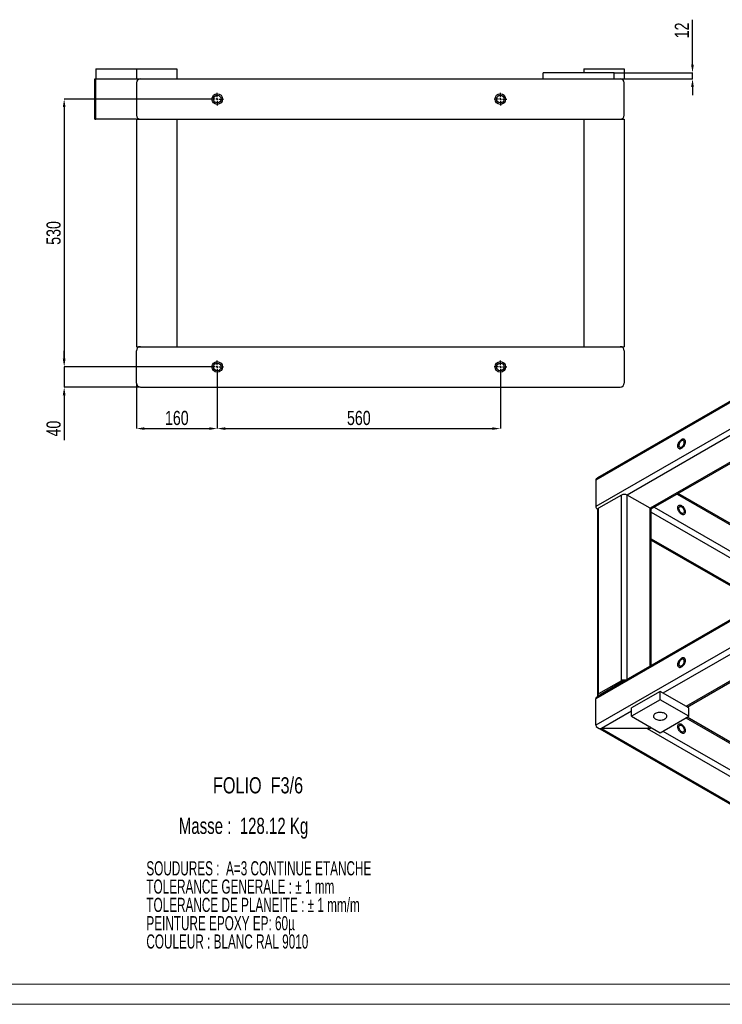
# Model space of a CAD drawing. Header units: millimetres. Extents: x 0 to 843, y 0 to 594.
# Tile 4 of 7: x 346 to 520, y 0 to 244. Entities that reach past the tile are written whole.
import ezdxf

# ---------------------------------------------------------------- set-up
doc = ezdxf.new("R2010")
doc.units = ezdxf.units.MM
doc.header["$PDSIZE"] = -1
doc.linetypes.add('CENTERX2', pattern=[20.32, 12.7, -2.54, 2.54, -2.54])
for name, color, linetype in [('COTES', 1, 'Continuous'), ('NOTES', 6, 'Continuous'), ('TRAIT-MIXTES', 3, 'CENTERX2')]:
    doc.layers.add(name, color=color, linetype=linetype)
doc.layers.add('TRAIT-FORT', color=4, linetype='Continuous', lineweight=25)
doc.styles.add('SLDTEXTSTYLE0', font='TXT', dxfattribs={"width": 0.75})
doc.styles.add('SLDTEXTSTYLE1', font='TXT', dxfattribs={"width": 0.620748})
doc.styles.add('SLDTEXTSTYLE2', font='TXT', dxfattribs={"width": 0.694444})
doc.dimstyles.new('SLDDIMSTYLE0', dxfattribs={"dimtxt": 3.5, "dimasz": 2, "dimexe": 0, "dimexo": 0.0625, "dimgap": 0.875, "dimtad": 1, "dimdec": 0, "dimlfac": 8, "dimrnd": 1e-09, "dimzin": 12, "dimdsep": 46, "dimtxsty": 'SLDTEXTSTYLE0', "dimsah": 1, "dimcen": 0.09, "dimadec": 0, "dimazin": 3, "dimtfac": 1, "dimtdec": 0, "dimtofl": 0, "dimtmove": 0, "dimatfit": 3, "dimfxl": 1, "dimfrac": 2, "dimtolj": 1, "dimtzin": 12, "dimarcsym": 0})
doc.dimstyles.new('SLDDIMSTYLE6', dxfattribs={"dimtxt": 3.5, "dimasz": 2, "dimexe": 0, "dimexo": 0.0625, "dimgap": 0.875, "dimtad": 1, "dimdec": 0, "dimlfac": 8, "dimrnd": 1e-09, "dimzin": 12, "dimdsep": 46, "dimtxsty": 'SLDTEXTSTYLE0', "dimsah": 1, "dimcen": 0.09, "dimadec": 0, "dimazin": 3, "dimtfac": 1, "dimtdec": 0, "dimtmove": 0, "dimatfit": 0, "dimfxl": 1, "dimfrac": 2, "dimtolj": 1, "dimtzin": 12, "dimarcsym": 0})

# ---------------------------------------------------------------- blocks, each defined once
blk = doc.blocks.new('SW_NOTE_0')
at = {"layer": 'NOTES', "color": 0, "char_height": 3.5, "attachment_point": 1, "style": 'SLDTEXTSTYLE1'}
for s, insert in [('SOUDURES :  A=3 CONTINUE ETANCHE', (0, 4.51)), ('TOLERANCE GENERALE : ± 1 mm', (0, -0.01)), ('TOLERANCE DE PLANEITE : ± 1 mm/m', (0, -4.54)), ('PEINTURE EPOXY EP: 60µ', (0, -9.07)), ('COULEUR : BLANC RAL 9010', (0, -13.59))]:
    blk.add_mtext(s, dxfattribs=dict(at, insert=insert))
blk = doc.blocks.new('_D_18')
at = {"layer": 'COTES', "color": 0, "lineweight": -2, "transparency": 16777216}
for p, q in [((393.72, 223.92), (357.5, 223.92)), ((357.5, 221.92), (357.5, 159.67)), ((393.72, 157.67), (357.5, 157.67))]:
    blk.add_line(p, q, dxfattribs=at)
at = {"layer": 'COTES', "color": 0, "transparency": 16777216}
for points in [[(357.16, 221.92), (357.83, 221.92), (357.5, 223.92)], [(357.16, 159.67), (357.83, 159.67), (357.5, 157.67)]]:
    blk.add_solid(points, dxfattribs=at)
at = {"layer": 'Defpoints', "color": 0, "transparency": 16777216}
for p in [(393.79, 223.92), (357.5, 157.67), (393.79, 157.67)]:
    blk.add_point(p, dxfattribs=at)
at = {"layer": 'COTES', "color": 0, "transparency": 16777216, "insert": (353.12, 190.8), "char_height": 3.5, "attachment_point": 2, "rotation": 90, "style": 'SLDTEXTSTYLE0'}
blk.add_mtext('\\A1;530', dxfattribs=at)
blk = doc.blocks.new('_D_19')
at = {"layer": 'COTES', "color": 0, "lineweight": -2, "transparency": 16777216}
for p, q in [((357.5, 159.67), (357.5, 161.67)), ((393.72, 157.67), (357.5, 157.67)), ((357.5, 157.67), (357.5, 152.67)), ((376.29, 152.67), (357.5, 152.67)), ((357.5, 150.67), (357.5, 139.57))]:
    blk.add_line(p, q, dxfattribs=at)
at = {"layer": 'COTES', "color": 0, "transparency": 16777216}
for points in [[(357.16, 159.67), (357.83, 159.67), (357.5, 157.67)], [(357.16, 150.67), (357.83, 150.67), (357.5, 152.67)]]:
    blk.add_solid(points, dxfattribs=at)
at = {"layer": 'Defpoints', "color": 0, "transparency": 16777216}
for p in [(357.5, 157.67), (393.79, 157.67), (376.35, 152.67)]:
    blk.add_point(p, dxfattribs=at)
at = {"layer": 'COTES', "color": 0, "transparency": 16777216, "insert": (353.12, 142.41), "char_height": 3.5, "attachment_point": 2, "rotation": 90, "style": 'SLDTEXTSTYLE0'}
blk.add_mtext('\\A1;40', dxfattribs=at)
blk = doc.blocks.new('_D_20')
at = {"layer": 'COTES', "color": 0, "lineweight": -2, "transparency": 16777216}
for p, q in [((395.35, 156.05), (395.35, 142.41)), ((375.35, 153.61), (375.35, 142.41)), ((377.35, 142.41), (393.35, 142.41))]:
    blk.add_line(p, q, dxfattribs=at)
at = {"layer": 'COTES', "color": 0, "transparency": 16777216}
for points in [[(377.35, 142.74), (377.35, 142.08), (375.35, 142.41)], [(393.35, 142.74), (393.35, 142.08), (395.35, 142.41)]]:
    blk.add_solid(points, dxfattribs=at)
at = {"layer": 'Defpoints', "color": 0, "transparency": 16777216}
for p in [(395.35, 156.11), (375.35, 153.67), (395.35, 142.41)]:
    blk.add_point(p, dxfattribs=at)
at = {"layer": 'COTES', "color": 0, "transparency": 16777216, "insert": (385.35, 146.79), "char_height": 3.5, "attachment_point": 2, "style": 'SLDTEXTSTYLE0'}
blk.add_mtext('\\A1;160', dxfattribs=at)
blk = doc.blocks.new('_D_21')
at = {"layer": 'COTES', "color": 0, "lineweight": -2, "transparency": 16777216}
for p, q in [((395.35, 156.05), (395.35, 142.41)), ((465.35, 156.05), (465.35, 142.41)), ((397.35, 142.41), (463.35, 142.41))]:
    blk.add_line(p, q, dxfattribs=at)
at = {"layer": 'COTES', "color": 0, "transparency": 16777216}
for points in [[(397.35, 142.74), (397.35, 142.08), (395.35, 142.41)], [(463.35, 142.74), (463.35, 142.08), (465.35, 142.41)]]:
    blk.add_solid(points, dxfattribs=at)
at = {"layer": 'Defpoints', "color": 0, "transparency": 16777216}
for p in [(395.35, 156.11), (465.35, 156.11), (465.35, 142.41)]:
    blk.add_point(p, dxfattribs=at)
at = {"layer": 'COTES', "color": 0, "transparency": 16777216, "insert": (430.35, 146.79), "char_height": 3.5, "attachment_point": 2, "style": 'SLDTEXTSTYLE0'}
blk.add_mtext('\\A1;560', dxfattribs=at)
blk = doc.blocks.new('_D_22')
at = {"layer": 'COTES', "color": 0, "lineweight": -2, "transparency": 16777216}
for p, q in [((512.86, 232.42), (512.86, 243.53)), ((493.54, 230.42), (512.86, 230.42)), ((512.86, 228.92), (512.86, 230.42)), ((493.54, 228.92), (512.86, 228.92)), ((512.86, 226.92), (512.86, 224.92))]:
    blk.add_line(p, q, dxfattribs=at)
at = {"layer": 'COTES', "color": 0, "transparency": 16777216}
for points in [[(512.52, 232.42), (513.19, 232.42), (512.86, 230.42)], [(512.52, 226.92), (513.19, 226.92), (512.86, 228.92)]]:
    blk.add_solid(points, dxfattribs=at)
at = {"layer": 'Defpoints', "color": 0, "transparency": 16777216}
for p in [(493.47, 230.42), (512.86, 230.42), (493.47, 228.92)]:
    blk.add_point(p, dxfattribs=at)
at = {"layer": 'COTES', "color": 0, "transparency": 16777216, "insert": (508.48, 240.9), "char_height": 3.5, "attachment_point": 2, "rotation": 90, "style": 'SLDTEXTSTYLE0'}
blk.add_mtext('\\A1;12', dxfattribs=at)
blk = doc.blocks.new('SW_CENTERMARKSYMBOL_9')
at = {"layer": 'TRAIT-MIXTES', "color": 0}
for p, q in [((-0.5, 0), (-1.5625, 0)), ((0, 0), (-0.25, 0)), ((0, 0.5), (0, 1.5625)), ((0, 0), (0, 0.25)), ((0, 0), (0, 0.25)), ((0, 0), (0, -0.25)), ((0, 0), (0.25, 0)), ((0, 0), (-0.25, 0)), ((0, 0), (0, -0.25)), ((0, 0), (0.25, 0)), ((0, -0.5), (0, -1.5625)), ((0.5, 0), (1.5625, 0))]:
    blk.add_line(p, q, dxfattribs=at)
blk = doc.blocks.new('SW_CENTERMARKSYMBOL_10')
at = {"layer": 'TRAIT-MIXTES', "color": 0}
for p, q in [((-0.5, 0), (-1.5625, 0)), ((0, 0), (-0.25, 0)), ((0, 0.5), (0, 1.5625)), ((0, 0), (0, 0.25)), ((0, 0), (0, 0.25)), ((0, 0), (0, -0.25)), ((0, 0), (0.25, 0)), ((0, 0), (-0.25, 0)), ((0, 0), (0, -0.25)), ((0, 0), (0.25, 0)), ((0, -0.5), (0, -1.5625)), ((0.5, 0), (1.5625, 0))]:
    blk.add_line(p, q, dxfattribs=at)
blk = doc.blocks.new('SW_CENTERMARKSYMBOL_11')
at = {"layer": 'TRAIT-MIXTES', "color": 0}
for p, q in [((-0.5, 0), (-1.5625, 0)), ((0, 0), (-0.25, 0)), ((0, 0.5), (0, 1.5625)), ((0, 0), (0, 0.25)), ((0, 0), (0, 0.25)), ((0, 0), (0, -0.25)), ((0, 0), (0.25, 0)), ((0, 0), (-0.25, 0)), ((0, 0), (0, -0.25)), ((0, 0), (0.25, 0)), ((0, -0.5), (0, -1.5625)), ((0.5, 0), (1.5625, 0))]:
    blk.add_line(p, q, dxfattribs=at)
blk = doc.blocks.new('SW_CENTERMARKSYMBOL_12')
at = {"layer": 'TRAIT-MIXTES', "color": 0}
for p, q in [((-0.5, 0), (-1.5625, 0)), ((0, 0), (-0.25, 0)), ((0, 0.5), (0, 1.5625)), ((0, 0), (0, 0.25)), ((0, 0), (0, 0.25)), ((0, 0), (0, -0.25)), ((0, 0), (0.25, 0)), ((0, 0), (-0.25, 0)), ((0, 0), (0, -0.25)), ((0, 0), (0.25, 0)), ((0, -0.5), (0, -1.5625)), ((0.5, 0), (1.5625, 0))]:
    blk.add_line(p, q, dxfattribs=at)
blk = doc.blocks.new('SW_CENTERMARKSYMBOL_13')
at = {"layer": 'TRAIT-MIXTES', "color": 0}
for p, q in [((-0.5, 0), (-1.5625, 0)), ((0, 0), (-0.25, 0)), ((0, 0.5), (0, 1.5625)), ((0, 0), (0, 0.25)), ((0, 0), (0, 0.25)), ((0, 0), (0, -0.25)), ((0, 0), (0.25, 0)), ((0, 0), (-0.25, 0)), ((0, 0), (0, -0.25)), ((0, 0), (0.25, 0)), ((0, -0.5), (0, -1.5625)), ((0.5, 0), (1.5625, 0))]:
    blk.add_line(p, q, dxfattribs=at)
blk = doc.blocks.new('SW_CENTERMARKSYMBOL_14')
at = {"layer": 'TRAIT-MIXTES', "color": 0}
for p, q in [((-0.5, 0), (-1.5625, 0)), ((0, 0), (-0.25, 0)), ((0, 0.5), (0, 1.5625)), ((0, 0), (0, 0.25)), ((0, 0), (0, 0.25)), ((0, 0), (0, -0.25)), ((0, 0), (0.25, 0)), ((0, 0), (-0.25, 0)), ((0, 0), (0, -0.25)), ((0, 0), (0.25, 0)), ((0, -0.5), (0, -1.5625)), ((0.5, 0), (1.5625, 0))]:
    blk.add_line(p, q, dxfattribs=at)
blk = doc.blocks.new('SW_CENTERMARKSYMBOL_15')
at = {"layer": 'TRAIT-MIXTES', "color": 0}
for p, q in [((-0.5, 0), (-1.5625, 0)), ((0, 0), (-0.25, 0)), ((0, 0.5), (0, 1.5625)), ((0, 0), (0, 0.25)), ((0, 0), (0, 0.25)), ((0, 0), (0, -0.25)), ((0, 0), (0.25, 0)), ((0, 0), (-0.25, 0)), ((0, 0), (0, -0.25)), ((0, 0), (0.25, 0)), ((0, -0.5), (0, -1.5625)), ((0.5, 0), (1.5625, 0))]:
    blk.add_line(p, q, dxfattribs=at)
blk = doc.blocks.new('SW_CENTERMARKSYMBOL_16')
at = {"layer": 'TRAIT-MIXTES', "color": 0}
for p, q in [((-0.5, 0), (-1.5625, 0)), ((0, 0), (-0.25, 0)), ((0, 0.5), (0, 1.5625)), ((0, 0), (0, 0.25)), ((0, 0), (0, 0.25)), ((0, 0), (0, -0.25)), ((0, 0), (0.25, 0)), ((0, 0), (-0.25, 0)), ((0, 0), (0, -0.25)), ((0, 0), (0.25, 0)), ((0, -0.5), (0, -1.5625)), ((0.5, 0), (1.5625, 0))]:
    blk.add_line(p, q, dxfattribs=at)

msp = doc.modelspace()

# ---------------------------------------------------------------- linework, layer by layer
at = {"lineweight": 18}
for p, q in [((836, 5), (5, 5)), ((841, 0), (0, 0))]:
    msp.add_line(p, q, dxfattribs=at)
at = {"layer": 'TRAIT-FORT', "lineweight": 25}
for p, q in [((365.35, 231.42), (365.35, 228.92)), ((365.35, 231.42), (375.35, 231.42)), ((375.35, 231.42), (375.35, 228.92)), ((375.35, 231.42), (385.35, 231.42)), ((385.35, 231.42), (385.35, 228.92)), ((485.97, 231.42), (485.97, 230.42)), ((485.97, 231.42), (495.97, 231.42)), ((495.97, 231.42), (495.97, 228.92)), ((475.97, 228.92), (475.97, 230.42)), ((493.47, 230.42), (475.97, 230.42)), ((493.47, 228.92), (493.47, 230.42)), ((365.1, 228.92), (365.35, 228.92)), ((365.1, 227.92), (365.1, 228.92)), ((365.1, 219.92), (365.1, 227.92)), ((365.35, 227.92), (365.35, 228.92)), ((365.35, 228.92), (375.35, 228.92)), ((365.35, 219.92), (365.35, 227.92)), ((375.35, 228.92), (376.35, 228.92)), ((375.35, 227.92), (375.35, 219.92)), ((376.35, 228.92), (494.97, 228.92)), ((494.97, 228.92), (495.97, 228.92)), ((495.97, 219.92), (495.97, 227.92)), ((365.1, 218.92), (365.1, 219.92)), ((365.35, 218.92), (365.35, 219.92)), ((365.1, 218.92), (365.35, 218.92)), ((375.35, 218.92), (365.35, 218.92)), ((375.35, 218.92), (375.35, 162.67)), ((375.35, 218.92), (376.35, 218.92)), ((376.35, 218.92), (384.35, 218.92)), ((384.35, 218.92), (385.35, 218.92)), ((385.35, 218.92), (385.35, 162.67)), ((385.35, 218.92), (485.97, 218.92)), ((485.97, 218.92), (485.97, 162.67)), ((485.97, 218.92), (486.97, 218.92)), ((486.97, 218.92), (494.97, 218.92)), ((494.97, 218.92), (495.97, 218.92)), ((495.97, 218.92), (495.97, 162.67)), ((629.48, 210.77), (488.94, 129.64)), ((629.48, 211.11), (489.35, 130.21)), ((629.48, 204.24), (488.94, 123.11)), ((622.82, 198.76), (496.72, 125.96)), ((622.82, 192.23), (502.38, 122.7)), ((502.67, 122.53), (622.82, 191.89)), ((375.35, 162.67), (376.35, 162.67)), ((375.35, 153.67), (375.35, 161.67)), ((376.35, 162.67), (384.35, 162.67)), ((384.35, 162.67), (385.35, 162.67)), ((385.35, 162.67), (485.97, 162.67)), ((485.97, 162.67), (486.97, 162.67)), ((486.97, 162.67), (494.97, 162.67)), ((494.97, 162.67), (495.97, 162.67)), ((495.97, 161.67), (495.97, 153.67)), ((376.35, 152.67), (494.97, 152.67)), ((615.34, 148.85), (489.35, 76.12)), ((615.34, 148.51), (488.94, 75.54)), ((619.93, 144.63), (488.94, 69.01)), ((621.35, 143.81), (505.56, 76.97)), ((629.48, 141.98), (511.21, 73.7)), ((511.51, 73.53), (629.48, 141.64)), ((488.94, 129.64), (488.94, 123.11)), ((495.3, 125.96), (489.65, 122.7)), ((495.3, 80.03), (495.3, 125.96)), ((502.38, 122.7), (496.72, 125.96)), ((496.72, 80.37), (496.72, 125.96)), ((509.03, 126.2), (542.57, 106.84)), ((542.87, 107.01), (509.33, 126.37)), ((489.35, 122.53), (489.42, 122.49)), ((489.35, 122.29), (489.35, 76.36)), ((489.65, 76.77), (489.65, 122.7)), ((502.38, 83.64), (502.38, 122.7)), ((502.67, 83.8), (502.67, 122.29)), ((503.38, 122.94), (536.91, 103.57)), ((502.67, 121.71), (535.5, 102.76)), ((502.67, 115.18), (529.84, 99.49)), ((502.67, 114.84), (529.55, 99.32)), ((495.3, 80.03), (489.65, 76.77)), ((495.66, 79.83), (490, 76.56)), ((495.66, 79.76), (495.66, 79.83)), ((488.94, 69.01), (488.94, 75.54)), ((490, 76.49), (490, 76.56)), ((504.85, 77.38), (497.78, 73.3)), ((504.85, 75.34), (504.85, 77.38)), ((511.92, 73.3), (504.85, 77.38)), ((504.85, 75.34), (497.78, 71.25)), ((497.78, 71.25), (497.78, 73.3)), ((511.92, 71.25), (504.85, 75.34)), ((511.92, 71.25), (511.92, 73.3)), ((497.78, 72.48), (490.35, 68.19)), ((497.78, 71.25), (504.85, 67.17)), ((504.85, 67.17), (511.92, 71.25)), ((511.22, 70.85), (573.53, 34.87)), ((573.82, 35.04), (511.51, 71.02)), ((489.35, 68.43), (574.24, 19.43)), ((502.38, 68.6), (501.67, 68.19)), ((501.67, 68.19), (490.35, 68.19)), ((490.35, 68.19), (561.86, 26.91)), ((501.67, 68.19), (566.46, 30.79)), ((505.56, 67.58), (567.87, 31.61))]:
    msp.add_line(p, q, dxfattribs=at)
at = {"layer": 'TRAIT-FORT', "lineweight": 25, "flags": 128}
for points in [[(510.15, 139.69), (509.98, 139.57), (509.82, 139.42), (509.67, 139.25), (509.53, 139.05), (509.41, 138.84), (509.32, 138.62), (509.26, 138.4), (509.23, 138.18), (509.23, 137.99), (509.26, 137.81), (509.32, 137.66), (509.41, 137.54), (509.53, 137.46), (509.67, 137.42), (509.82, 137.42), (509.98, 137.47), (510.15, 137.55), (510.32, 137.66), (510.49, 137.81), (510.64, 137.99), (510.78, 138.19), (510.89, 138.4), (510.98, 138.62), (511.05, 138.84), (511.08, 139.05), (511.08, 139.25), (511.05, 139.43), (510.98, 139.57), (510.89, 139.69), (510.78, 139.77), (510.64, 139.81), (510.49, 139.81), (510.32, 139.77), (510.15, 139.69)], [(510.15, 137.55), (509.98, 137.47), (509.82, 137.42), (509.67, 137.42), (509.53, 137.46), (509.41, 137.54), (509.32, 137.66), (509.26, 137.81), (509.23, 137.99), (509.23, 138.18), (509.26, 138.4), (509.32, 138.62), (509.41, 138.84), (509.53, 139.05), (509.67, 139.25), (509.82, 139.42), (509.98, 139.57), (510.15, 139.69), (510.32, 139.77), (510.49, 139.81), (510.64, 139.81), (510.78, 139.77), (510.89, 139.69), (510.98, 139.57), (511.05, 139.43), (511.08, 139.25), (511.08, 139.05), (511.05, 138.84), (510.98, 138.62), (510.89, 138.4), (510.78, 138.19), (510.64, 137.99), (510.49, 137.81), (510.32, 137.66), (510.15, 137.55)], [(510.15, 139.38), (510.01, 139.28), (509.88, 139.15), (509.75, 139), (509.65, 138.82), (509.57, 138.64), (509.52, 138.45), (509.49, 138.28), (509.5, 138.12), (509.54, 137.98), (509.61, 137.87), (509.7, 137.8), (509.81, 137.76), (509.94, 137.77), (510.08, 137.82), (510.23, 137.9), (510.37, 138.01), (510.5, 138.16), (510.61, 138.32), (510.7, 138.5), (510.77, 138.69), (510.81, 138.87), (510.82, 139.04), (510.79, 139.19), (510.74, 139.31), (510.66, 139.4), (510.56, 139.46), (510.43, 139.47), (510.3, 139.45), (510.15, 139.38)], [(510.15, 123.36), (510.32, 123.24), (510.49, 123.1), (510.64, 122.92), (510.78, 122.72), (510.89, 122.51), (510.98, 122.29), (511.05, 122.07), (511.08, 121.85), (511.08, 121.66), (511.05, 121.48), (510.98, 121.33), (510.89, 121.22), (510.78, 121.14), (510.64, 121.1), (510.49, 121.1), (510.32, 121.14), (510.15, 121.22), (509.98, 121.33), (509.82, 121.48), (509.67, 121.66), (509.53, 121.86), (509.41, 122.07), (509.32, 122.29), (509.26, 122.51), (509.23, 122.72), (509.23, 122.92), (509.26, 123.1), (509.32, 123.25), (509.41, 123.36), (509.53, 123.44), (509.67, 123.48), (509.82, 123.48), (509.98, 123.44), (510.15, 123.36)], [(510.15, 123.36), (510.32, 123.24), (510.49, 123.1), (510.64, 122.92), (510.78, 122.72), (510.89, 122.51), (510.98, 122.29), (511.05, 122.07), (511.08, 121.85), (511.08, 121.66), (511.05, 121.48), (510.98, 121.33), (510.89, 121.22), (510.78, 121.14), (510.64, 121.1), (510.49, 121.1), (510.32, 121.14), (510.15, 121.22), (509.98, 121.33), (509.82, 121.48), (509.67, 121.66), (509.53, 121.86), (509.41, 122.07), (509.32, 122.29), (509.26, 122.51), (509.23, 122.72), (509.23, 122.92), (509.26, 123.1), (509.32, 123.25), (509.41, 123.36), (509.53, 123.44), (509.67, 123.48), (509.82, 123.48), (509.98, 123.44), (510.15, 123.36)], [(510.15, 123.05), (510.3, 122.95), (510.43, 122.82), (510.56, 122.67), (510.66, 122.49), (510.74, 122.31), (510.79, 122.13), (510.82, 121.95), (510.81, 121.79), (510.77, 121.65), (510.7, 121.54), (510.61, 121.47), (510.5, 121.44), (510.37, 121.44), (510.23, 121.49), (510.08, 121.57), (509.94, 121.69), (509.81, 121.83), (509.7, 122), (509.61, 122.18), (509.54, 122.36), (509.5, 122.54), (509.49, 122.71), (509.52, 122.86), (509.57, 122.99), (509.65, 123.08), (509.75, 123.13), (509.88, 123.14), (510.01, 123.12), (510.15, 123.05)], [(510.15, 85.59), (509.98, 85.48), (509.82, 85.33), (509.67, 85.15), (509.53, 84.95), (509.41, 84.74), (509.32, 84.52), (509.26, 84.3), (509.23, 84.09), (509.23, 83.89), (509.26, 83.71), (509.32, 83.56), (509.41, 83.45), (509.53, 83.37), (509.67, 83.33), (509.82, 83.33), (509.98, 83.37), (510.15, 83.45), (510.32, 83.57), (510.49, 83.72), (510.64, 83.89), (510.78, 84.09), (510.89, 84.3), (510.98, 84.52), (511.05, 84.74), (511.08, 84.96), (511.08, 85.15), (511.05, 85.33), (510.98, 85.48), (510.89, 85.6), (510.78, 85.67), (510.64, 85.71), (510.49, 85.71), (510.32, 85.67), (510.15, 85.59)], [(510.15, 83.45), (509.98, 83.37), (509.82, 83.33), (509.67, 83.33), (509.53, 83.37), (509.41, 83.45), (509.32, 83.56), (509.26, 83.71), (509.23, 83.89), (509.23, 84.09), (509.26, 84.3), (509.32, 84.52), (509.41, 84.74), (509.53, 84.95), (509.67, 85.15), (509.82, 85.33), (509.98, 85.48), (510.15, 85.59), (510.32, 85.67), (510.49, 85.71), (510.64, 85.71), (510.78, 85.67), (510.89, 85.6), (510.98, 85.48), (511.05, 85.33), (511.08, 85.15), (511.08, 84.96), (511.05, 84.74), (510.98, 84.52), (510.89, 84.3), (510.78, 84.09), (510.64, 83.89), (510.49, 83.72), (510.32, 83.57), (510.15, 83.45)], [(510.15, 85.29), (510.01, 85.19), (509.88, 85.06), (509.75, 84.9), (509.65, 84.73), (509.57, 84.54), (509.52, 84.36), (509.49, 84.18), (509.5, 84.02), (509.54, 83.88), (509.61, 83.78), (509.7, 83.7), (509.81, 83.67), (509.94, 83.67), (510.08, 83.72), (510.23, 83.8), (510.37, 83.92), (510.5, 84.06), (510.61, 84.23), (510.7, 84.41), (510.77, 84.59), (510.81, 84.78), (510.82, 84.95), (510.79, 85.1), (510.74, 85.22), (510.66, 85.31), (510.56, 85.36), (510.43, 85.38), (510.3, 85.35), (510.15, 85.29)], [(503.68, 71.93), (503.5, 71.81), (503.36, 71.67), (503.26, 71.53), (503.21, 71.37), (503.2, 71.21), (503.23, 71.06), (503.31, 70.91), (503.43, 70.76), (503.59, 70.64), (503.78, 70.52), (504, 70.43), (504.25, 70.36), (504.51, 70.32), (504.78, 70.3), (505.06, 70.31), (505.32, 70.34), (505.58, 70.4), (505.81, 70.48), (506.02, 70.58), (506.2, 70.7), (506.34, 70.83), (506.44, 70.98), (506.49, 71.14), (506.51, 71.29), (506.47, 71.45), (506.39, 71.6), (506.27, 71.74), (506.11, 71.87), (505.92, 71.98), (505.7, 72.08), (505.45, 72.14), (505.19, 72.19), (504.92, 72.21), (504.65, 72.2), (504.38, 72.17), (504.12, 72.11), (503.89, 72.03), (503.68, 71.93)], [(510.15, 69.27), (510.32, 69.15), (510.49, 69), (510.64, 68.82), (510.78, 68.62), (510.89, 68.41), (510.98, 68.19), (511.05, 67.97), (511.08, 67.76), (511.08, 67.56), (511.05, 67.38), (510.98, 67.24), (510.89, 67.12), (510.78, 67.04), (510.64, 67), (510.49, 67), (510.32, 67.04), (510.15, 67.12), (509.98, 67.24), (509.82, 67.39), (509.67, 67.56), (509.53, 67.76), (509.41, 67.98), (509.32, 68.2), (509.26, 68.42), (509.23, 68.63), (509.23, 68.83), (509.26, 69), (509.32, 69.15), (509.41, 69.27), (509.53, 69.35), (509.67, 69.39), (509.82, 69.39), (509.98, 69.35), (510.15, 69.27)], [(510.15, 69.27), (510.32, 69.15), (510.49, 69), (510.64, 68.82), (510.78, 68.62), (510.89, 68.41), (510.98, 68.19), (511.05, 67.97), (511.08, 67.76), (511.08, 67.56), (511.05, 67.38), (510.98, 67.24), (510.89, 67.12), (510.78, 67.04), (510.64, 67), (510.49, 67), (510.32, 67.04), (510.15, 67.12), (509.98, 67.24), (509.82, 67.39), (509.67, 67.56), (509.53, 67.76), (509.41, 67.98), (509.32, 68.2), (509.26, 68.42), (509.23, 68.63), (509.23, 68.83), (509.26, 69), (509.32, 69.15), (509.41, 69.27), (509.53, 69.35), (509.67, 69.39), (509.82, 69.39), (509.98, 69.35), (510.15, 69.27)], [(510.15, 68.96), (510.3, 68.86), (510.43, 68.73), (510.56, 68.57), (510.66, 68.4), (510.74, 68.21), (510.79, 68.03), (510.82, 67.85), (510.81, 67.69), (510.77, 67.55), (510.7, 67.45), (510.61, 67.37), (510.5, 67.34), (510.37, 67.35), (510.23, 67.39), (510.08, 67.47), (509.94, 67.59), (509.81, 67.73), (509.7, 67.9), (509.61, 68.08), (509.54, 68.27), (509.5, 68.45), (509.49, 68.62), (509.52, 68.77), (509.57, 68.89), (509.65, 68.98), (509.75, 69.03), (509.88, 69.05), (510.01, 69.02), (510.15, 68.96)]]:
    msp.add_lwpolyline(points, dxfattribs=at)
at = {"layer": 'TRAIT-FORT', "lineweight": 25}
for centre, radius in [((395.35, 223.92), 1.31), ((395.35, 223.92), 0.938), ((465.35, 223.92), 1.31), ((465.35, 223.92), 0.938), ((395.35, 157.67), 1.31), ((395.35, 157.67), 0.938), ((465.35, 157.67), 1.31), ((465.35, 157.67), 0.938)]:
    msp.add_circle(centre, radius, dxfattribs=at)
for centre, radius, start, end in [((376.35, 227.92), 1, 90, 180), ((494.97, 227.92), 1, 0, 90), ((376.35, 219.92), 1, 180, 270), ((494.97, 219.92), 1, 270, 0), ((376.35, 161.67), 1, 90, 180), ((494.97, 161.67), 1, 0, 90), ((376.35, 153.67), 1, 180, 270), ((494.97, 153.67), 1, 270, 0), ((496.01, 124.6), 1.54, 62.6097, 117.3903), ((489.86, 122.24), 0.503, 114.3747, 174.3052), ((502.17, 122.24), 0.503, 5.6948, 65.6253), ((496.01, 78.66), 1.55, 76.9697, 117.2991), ((495.99, 79.22), 0.691, 95.7453, 118.3335), ((489.8, 76.36), 0.431, 110.2745, 208.8322), ((490.12, 76.31), 0.276, 115.8295, 158.9643)]:
    msp.add_arc(centre, radius, start, end, dxfattribs=at)
for centre, start_param, end_param in [((490.35, 129.64), 2.356113, 3.141593), ((490.35, 129.64), 2.356113, 3.141593), ((490.35, 123.11), 3.141593, 3.98967), ((490.35, 123.11), 3.141593, 3.98967), ((501.67, 123.11), 5.435108, 5.497706), ((501.67, 123.11), 5.435108, 5.497706), ((490.35, 75.54), 2.356113, 3.141593), ((490.35, 75.54), 2.356113, 3.141593), ((490.35, 69.01), 3.141593, 4.712389), ((490.35, 69.01), 3.141593, 4.712389), ((501.67, 69.01), 4.712389, 5.497706), ((501.67, 69.01), 4.712389, 5.497706)]:
    msp.add_ellipse(centre, major_axis=(1.41, 0), ratio=0.577382, start_param=start_param, end_param=end_param, dxfattribs=at)

# ---------------------------------------------------------------- block references
at = {"layer": 'NOTES'}
msp.add_blockref('SW_NOTE_0', (377.82, 30.88), dxfattribs=at)
at = {"layer": 'TRAIT-MIXTES'}
for name, p in [('SW_CENTERMARKSYMBOL_9', (395.35, 223.92)), ('SW_CENTERMARKSYMBOL_11', (395.35, 223.92)), ('SW_CENTERMARKSYMBOL_12', (465.35, 223.92)), ('SW_CENTERMARKSYMBOL_15', (465.35, 223.92)), ('SW_CENTERMARKSYMBOL_14', (395.35, 157.67)), ('SW_CENTERMARKSYMBOL_16', (395.35, 157.67)), ('SW_CENTERMARKSYMBOL_10', (465.35, 157.67)), ('SW_CENTERMARKSYMBOL_13', (465.35, 157.67))]:
    msp.add_blockref(name, p, dxfattribs=at)

# ---------------------------------------------------------------- texts
at = {"layer": 'NOTES', "char_height": 4, "attachment_point": 1}
for s, insert, style in [('FOLIO  F3/6', (394.28, 56.17), 'SLDTEXTSTYLE0'), ('Masse :  128.12 Kg', (385.84, 46.15), 'SLDTEXTSTYLE2')]:
    msp.add_mtext(s, dxfattribs=dict(at, insert=insert, style=style))

# ---------------------------------------------------------------- dimensions: what is measured, and where the dimension line sits
at = {"layer": 'COTES'}
for base, p1, p2, dimstyle, picture, middle in [((512.86, 230.42), (493.47, 228.92), (493.47, 230.42), 'SLDDIMSTYLE6', '_D_22', (512.86, 240.9)), ((357.5, 157.67), (393.79, 223.92), (393.79, 157.67), 'SLDDIMSTYLE0', '_D_18', (357.5, 190.8)), ((357.5, 157.67), (376.35, 152.67), (393.79, 157.67), 'SLDDIMSTYLE6', '_D_19', (357.5, 142.41))]:
    dim = msp.add_linear_dim(base=base, p1=p1, p2=p2, angle=90, dimstyle=dimstyle, dxfattribs=at)
    dim.commit()
    dim.dimension.update_dxf_attribs({"geometry": picture, "text_midpoint": middle, "dimtype": 160})
for base, p1, p2, picture, middle in [((395.35, 142.41), (375.35, 153.67), (395.35, 156.11), '_D_20', (385.35, 142.41)), ((465.35, 142.41), (395.35, 156.11), (465.35, 156.11), '_D_21', (430.35, 142.41))]:
    dim = msp.add_linear_dim(base=base, p1=p1, p2=p2, dimstyle='SLDDIMSTYLE0', dxfattribs=at)
    dim.commit()
    dim.dimension.update_dxf_attribs({"geometry": picture, "text_midpoint": middle, "dimtype": 160})

doc.saveas('drawing.dxf')
